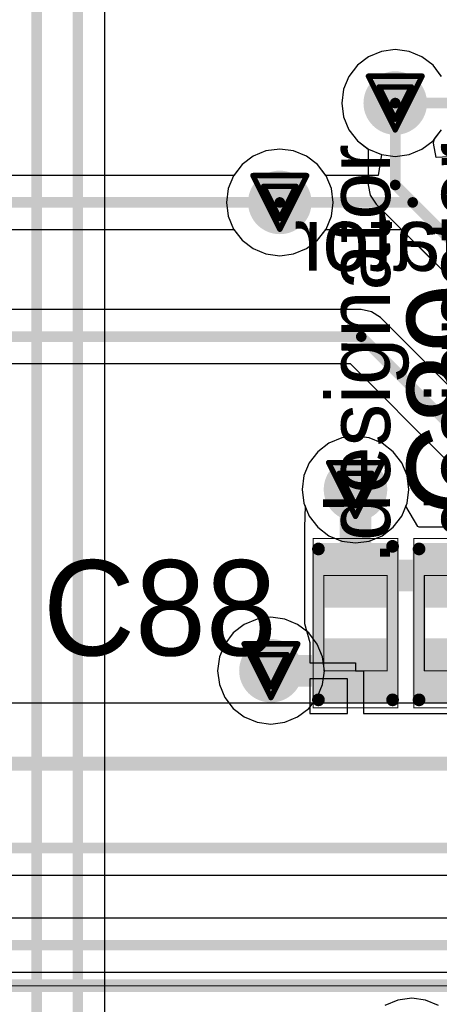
# Model space of a CAD drawing. Header units: millimetres. Extents: x 138 to 555, y 26 to 334.
# Tile 193 of 256: x 229 to 233, y 160 to 170. Entities that reach past the tile are written whole.
import ezdxf

# ---------------------------------------------------------------- set-up
doc = ezdxf.new("R2010")
doc.units = ezdxf.units.MM
for name, color, linetype in [('BottomLayer', 5, 'Continuous'), ('DrillDrawing', 1, 'Continuous'), ('Mechanical20', 56, 'Continuous'), ('Mechanical27', 56, 'Continuous'), ('Mechanical30', 56, 'Continuous'), ('MidLayer1', 16, 'Continuous'), ('MidLayer2', 76, 'Continuous'), ('MidLayer3', 90, 'Continuous'), ('MidLayer4', 156, 'Continuous'), ('MultiLayer', 9, 'Continuous'), ('TopLayer', 1, 'Continuous'), ('TopOverlay', 2, 'Continuous'), ('TopPaste', 8, 'Continuous'), ('TopSolder', 216, 'Continuous'), ('ViaHoleLayer', 16, 'Continuous')]:
    doc.layers.add(name, color=color, linetype=linetype)

# ---------------------------------------------------------------- blocks, each defined once
blk = doc.blocks.new('C0402_857')
at = {"layer": 'Mechanical20', "const_width": 0.00999998}
for points in [[(-0.80000094, 0.3999992), (0.80000094, 0.3999992)], [(-0.80000094, 0.3999992), (-0.80000094, -0.3999992)], [(0.80000094, 0.3999992), (0.80000094, -0.3999992)], [(-0.80000094, -0.3999992), (0.80000094, -0.3999992)]]:
    blk.add_lwpolyline(points, dxfattribs=at)
at = {"layer": 'Mechanical20', "const_width": 0.00499872}
for points in [[(-0.8025002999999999, 0.3999992, 1), (-0.7975015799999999, 0.3999992, 1)], [(-0.8025002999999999, 0.3999992, 1), (-0.7975015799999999, 0.3999992, 1)], [(0.7975015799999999, 0.3999992, 1), (0.8025002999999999, 0.3999992, 1)], [(0.7975015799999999, 0.3999992, 1), (0.8025002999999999, 0.3999992, 1)], [(-0.8025002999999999, -0.3999992, 1), (-0.7975015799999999, -0.3999992, 1)], [(-0.8025002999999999, -0.3999992, 1), (-0.7975015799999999, -0.3999992, 1)], [(0.7975015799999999, -0.3999992, 1), (0.8025002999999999, -0.3999992, 1)], [(0.7975015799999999, -0.3999992, 1), (0.8025002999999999, -0.3999992, 1)]]:
    blk.add_lwpolyline(points, format="xyb", close=True, dxfattribs=at)
at = {"layer": 'Mechanical27', "const_width": 0.00999998}
for points in [[(-0.4499991, 0.2999994), (0.4499991, 0.2999994)], [(-0.4499991, 0.2999994), (-0.4499991, -0.2999994)], [(0.4499991, 0.2999994), (0.4499991, -0.2999994)], [(-0.4499991, -0.2999994), (0.4499991, -0.2999994)]]:
    blk.add_lwpolyline(points, dxfattribs=at)
at = {"layer": 'Mechanical27', "const_width": 0.00499872}
for points in [[(-0.45249846, 0.2999994, 1), (-0.44749974, 0.2999994, 1)], [(-0.45249846, 0.2999994, 1), (-0.44749974, 0.2999994, 1)], [(0.44749974, 0.2999994, 1), (0.45249846, 0.2999994, 1)], [(0.44749974, 0.2999994, 1), (0.45249846, 0.2999994, 1)], [(-0.45249846, -0.2999994, 1), (-0.44749974, -0.2999994, 1)], [(-0.45249846, -0.2999994, 1), (-0.44749974, -0.2999994, 1)], [(0.44749974, -0.2999994, 1), (0.45249846, -0.2999994, 1)], [(0.44749974, -0.2999994, 1), (0.45249846, -0.2999994, 1)]]:
    blk.add_lwpolyline(points, format="xyb", close=True, dxfattribs=at)
at = {"layer": 'TopLayer'}
for points in [[(-0.19500088, -0.27999944), (-0.19500088, 0.27999944), (-0.7049973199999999, -0.27999944), (-0.7049973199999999, 0.27999944)], [(0.7049973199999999, -0.27999944), (0.7049973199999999, 0.27999944), (0.19500088, -0.27999944), (0.19500088, 0.27999944)]]:
    blk.add_solid(points, dxfattribs=at)
at = {"layer": 'TopOverlay', "const_width": 0.11999976}
for points in [[(-0.72499982, 0.3499993), (0.7000011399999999, 0.3499993)], [(-0.72499982, -0.3499993), (0.72499982, -0.3499993)]]:
    blk.add_lwpolyline(points, dxfattribs=at)
at = {"layer": 'TopOverlay', "const_width": 0.05999988}
for points in [[(-0.7549997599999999, 0.3499993, 1), (-0.69499988, 0.3499993, 1)], [(0.6700012, 0.3499993, 1), (0.73000108, 0.3499993, 1)], [(-0.7549997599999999, -0.3499993, 1), (-0.69499988, -0.3499993, 1)], [(0.69499988, -0.3499993, 1), (0.7549997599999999, -0.3499993, 1)]]:
    blk.add_lwpolyline(points, format="xyb", close=True, dxfattribs=at)
at = {"layer": 'TopPaste'}
for points in [[(-0.19500088, -0.27999944), (-0.19500088, 0.27999944), (-0.7049973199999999, -0.27999944), (-0.7049973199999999, 0.27999944)], [(0.7049973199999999, -0.27999944), (0.7049973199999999, 0.27999944), (0.19500088, -0.27999944), (0.19500088, 0.27999944)]]:
    blk.add_solid(points, dxfattribs=at)
at = {"layer": 'TopSolder'}
for points in [[(-0.14500098, -0.32999934), (-0.14500098, 0.32999934), (-0.7549972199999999, -0.32999934), (-0.7549972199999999, 0.32999934)], [(0.7549972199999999, -0.32999934), (0.7549972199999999, 0.32999934), (0.14500098, -0.32999934), (0.14500098, 0.32999934)]]:
    blk.add_solid(points, dxfattribs=at)
blk = doc.blocks.new('C0402_859')
at = {"layer": 'Mechanical20', "const_width": 0.00999998}
for points in [[(-0.80000094, 0.3999992), (0.80000094, 0.3999992)], [(-0.80000094, 0.3999992), (-0.80000094, -0.3999992)], [(0.80000094, 0.3999992), (0.80000094, -0.3999992)], [(-0.80000094, -0.3999992), (0.80000094, -0.3999992)]]:
    blk.add_lwpolyline(points, dxfattribs=at)
at = {"layer": 'Mechanical20', "const_width": 0.00499872}
for points in [[(-0.8025002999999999, 0.3999992, 1), (-0.7975015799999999, 0.3999992, 1)], [(-0.8025002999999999, 0.3999992, 1), (-0.7975015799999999, 0.3999992, 1)], [(0.7975015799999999, 0.3999992, 1), (0.8025002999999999, 0.3999992, 1)], [(0.7975015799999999, 0.3999992, 1), (0.8025002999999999, 0.3999992, 1)], [(-0.8025002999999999, -0.3999992, 1), (-0.7975015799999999, -0.3999992, 1)], [(-0.8025002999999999, -0.3999992, 1), (-0.7975015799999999, -0.3999992, 1)], [(0.7975015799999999, -0.3999992, 1), (0.8025002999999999, -0.3999992, 1)], [(0.7975015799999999, -0.3999992, 1), (0.8025002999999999, -0.3999992, 1)]]:
    blk.add_lwpolyline(points, format="xyb", close=True, dxfattribs=at)
at = {"layer": 'Mechanical27', "const_width": 0.00999998}
for points in [[(-0.4499991, 0.2999994), (0.4499991, 0.2999994)], [(-0.4499991, 0.2999994), (-0.4499991, -0.2999994)], [(0.4499991, 0.2999994), (0.4499991, -0.2999994)], [(-0.4499991, -0.2999994), (0.4499991, -0.2999994)]]:
    blk.add_lwpolyline(points, dxfattribs=at)
at = {"layer": 'Mechanical27', "const_width": 0.00499872}
for points in [[(-0.45249846, 0.2999994, 1), (-0.44749974, 0.2999994, 1)], [(-0.45249846, 0.2999994, 1), (-0.44749974, 0.2999994, 1)], [(0.44749974, 0.2999994, 1), (0.45249846, 0.2999994, 1)], [(0.44749974, 0.2999994, 1), (0.45249846, 0.2999994, 1)], [(-0.45249846, -0.2999994, 1), (-0.44749974, -0.2999994, 1)], [(-0.45249846, -0.2999994, 1), (-0.44749974, -0.2999994, 1)], [(0.44749974, -0.2999994, 1), (0.45249846, -0.2999994, 1)], [(0.44749974, -0.2999994, 1), (0.45249846, -0.2999994, 1)]]:
    blk.add_lwpolyline(points, format="xyb", close=True, dxfattribs=at)
at = {"layer": 'TopLayer'}
for points in [[(-0.19500088, -0.27999944), (-0.19500088, 0.27999944), (-0.7049973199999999, -0.27999944), (-0.7049973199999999, 0.27999944)], [(0.7049973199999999, -0.27999944), (0.7049973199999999, 0.27999944), (0.19500088, -0.27999944), (0.19500088, 0.27999944)]]:
    blk.add_solid(points, dxfattribs=at)
at = {"layer": 'TopOverlay', "const_width": 0.11999976}
for points in [[(-0.72499982, 0.3499993), (0.7000011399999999, 0.3499993)], [(-0.72499982, -0.3499993), (0.72499982, -0.3499993)]]:
    blk.add_lwpolyline(points, dxfattribs=at)
at = {"layer": 'TopOverlay', "const_width": 0.05999988}
for points in [[(-0.7549997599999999, 0.3499993, 1), (-0.69499988, 0.3499993, 1)], [(0.6700012, 0.3499993, 1), (0.73000108, 0.3499993, 1)], [(-0.7549997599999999, -0.3499993, 1), (-0.69499988, -0.3499993, 1)], [(0.69499988, -0.3499993, 1), (0.7549997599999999, -0.3499993, 1)]]:
    blk.add_lwpolyline(points, format="xyb", close=True, dxfattribs=at)
at = {"layer": 'TopPaste'}
for points in [[(-0.19500088, -0.27999944), (-0.19500088, 0.27999944), (-0.7049973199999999, -0.27999944), (-0.7049973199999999, 0.27999944)], [(0.7049973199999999, -0.27999944), (0.7049973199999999, 0.27999944), (0.19500088, -0.27999944), (0.19500088, 0.27999944)]]:
    blk.add_solid(points, dxfattribs=at)
at = {"layer": 'TopSolder'}
for points in [[(-0.14500098, -0.32999934), (-0.14500098, 0.32999934), (-0.7549972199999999, -0.32999934), (-0.7549972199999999, 0.32999934)], [(0.7549972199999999, -0.32999934), (0.7549972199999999, 0.32999934), (0.14500098, -0.32999934), (0.14500098, 0.32999934)]]:
    blk.add_solid(points, dxfattribs=at)
blk = doc.blocks.new('MOD_MB1263_943')
at = {"layer": 'Mechanical27', "const_width": 0.00999998}
blk.add_lwpolyline([(64.99999953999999, -7.999999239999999), (64.99999953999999, 78.00000148)], dxfattribs=at)
at = {"layer": 'TopOverlay', "const_width": 0.11999976}
blk.add_lwpolyline([(64.99999953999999, -7.999999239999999), (64.99999953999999, 78.00000148)], dxfattribs=at)

msp = doc.modelspace()

# ---------------------------------------------------------------- linework, layer by layer
at = {"layer": 'BottomLayer'}
for p, q in [((232.49025638, 169.33070274), (232.3686234, 169.2803193)), ((232.6207819, 169.34788584), (232.49025638, 169.33070274)), ((232.75130742, 169.33070274), (232.6207819, 169.34788584)), ((232.8729404, 169.2803193), (232.75130742, 169.33070274)), ((232.3686234, 169.2803193), (232.2641786, 169.20017468)), ((232.9773852, 169.20017468), (232.8729404, 169.2803193)), ((232.2641786, 169.20017468), (232.18403398, 169.09572988)), ((233.05752982, 169.09572988), (232.9773852, 169.20017468)), ((232.18403398, 169.09572988), (232.13365054, 168.9740969)), ((232.13365054, 168.9740969), (232.11646744, 168.84357138)), ((232.11646744, 168.84357138), (232.13365054, 168.71304586)), ((232.13365054, 168.71304586), (232.18403398, 168.59141288)), ((232.18403398, 168.59141288), (232.2641786, 168.48696808)), ((232.99101484, 168.5047303), (233.05752982, 168.59141288)), ((232.98158636, 168.46481928), (232.99101484, 168.5047303)), ((231.53076884, 168.40944982), (231.40024332, 168.39226672)), ((231.66129436, 168.39226672), (231.53076884, 168.40944982)), ((232.2641786, 168.48696808), (232.36588528, 168.40892404)), ((232.36588528, 168.40892404), (232.36588528, 168.06987976)), ((233.00725814, 168.32940426), (232.98158636, 168.46481928)), ((231.27861288, 168.34188328), (231.17416554, 168.26173866)), ((231.40024332, 168.39226672), (231.27861288, 168.34188328)), ((231.7829248, 168.34188328), (231.66129436, 168.39226672)), ((231.88737214, 168.26173866), (231.7829248, 168.34188328)), ((233.1274357, 168.33614034), (233.00725814, 168.32940426)), ((231.17416554, 168.26173866), (231.09612404, 168.16003198)), ((231.96751676, 168.15729132), (231.88737214, 168.26173866)), ((231.09612404, 168.16003198), (225.65049358, 168.16003198)), ((232.0179002, 168.03566088), (231.96751676, 168.15729132)), ((232.0350833, 167.90513536), (232.0179002, 168.03566088)), ((232.36588528, 168.06987976), (232.38528834, 167.9723336)), ((232.38528834, 167.9723336), (232.4405435, 167.88964136)), ((232.0179002, 167.77460984), (232.0350833, 167.90513536)), ((232.4405435, 167.88964136), (234.8923547, 165.43783016)), ((231.96751676, 167.6529794), (232.0179002, 167.77460984)), ((225.5449134, 167.65023874), (231.09612404, 167.65023874)), ((231.09612404, 167.65023874), (231.17416554, 167.54853206)), ((231.88737214, 167.54853206), (231.96751676, 167.6529794)), ((231.17416554, 167.54853206), (231.27861288, 167.46838744)), ((231.7829248, 167.46838744), (231.88737214, 167.54853206)), ((231.27861288, 167.46838744), (231.40024332, 167.418004)), ((231.40024332, 167.418004), (231.53076884, 167.4008209)), ((231.53076884, 167.4008209), (231.66129436, 167.418004)), ((231.66129436, 167.418004), (231.7829248, 167.46838744)), ((232.29975892, 166.89254912), (223.82673548, 166.89254912)), ((232.39730508, 166.87314606), (232.29975892, 166.89254912)), ((232.47999732, 166.8178909), (232.39730508, 166.87314606)), ((233.45294432, 165.8449439), (232.47999732, 166.8178909)), ((223.7211553, 166.38275588), (232.19417874, 166.38275588)), ((232.19417874, 166.38275588), (233.09246752, 165.4844671)), ((231.99327236, 165.63085492), (231.88882502, 165.5507103)), ((232.1149028, 165.68123836), (231.99327236, 165.63085492)), ((232.24542832, 165.69842146), (232.1149028, 165.68123836)), ((232.37595384, 165.68123836), (232.24542832, 165.69842146)), ((232.49758428, 165.63085492), (232.37595384, 165.68123836)), ((232.60203162, 165.5507103), (232.49758428, 165.63085492)), ((231.88882502, 165.5507103), (231.8086804, 165.44626296)), ((232.68217624, 165.44626296), (232.60203162, 165.5507103)), ((231.8086804, 165.44626296), (231.75829696, 165.32463252)), ((232.73255968, 165.32463252), (232.68217624, 165.44626296)), ((231.75829696, 165.32463252), (231.74111386, 165.194107)), ((232.74974278, 165.194107), (232.73255968, 165.32463252)), ((231.74111386, 165.194107), (231.75829696, 165.06358148)), ((232.73255968, 165.06358148), (232.74974278, 165.194107)), ((231.75829696, 165.06358148), (231.8086804, 164.94195104)), ((232.68217624, 164.94195104), (232.73255968, 165.06358148)), ((231.8086804, 164.94195104), (231.88882502, 164.8375037)), ((232.60203162, 164.8375037), (232.68217624, 164.94195104)), ((231.88882502, 164.8375037), (231.99327236, 164.75735908)), ((232.49758428, 164.75735908), (232.60203162, 164.8375037)), ((231.99327236, 164.75735908), (232.1149028, 164.70697564)), ((232.1149028, 164.70697564), (232.24542832, 164.68979254)), ((232.24542832, 164.68979254), (232.37595384, 164.70697564)), ((232.37595384, 164.70697564), (232.49758428, 164.75735908)), ((234.46021942, 163.17478414), (225.57980792, 163.17478414)), ((224.2204558, 161.55249376), (233.77661398, 161.55249376)), ((233.5740312, 161.14583976), (220.40291708, 161.14583976)), ((220.39617846, 160.63604652), (233.5740312, 160.63604652))]:
    msp.add_line(p, q, dxfattribs=at)
for points, const_width in [([(232.4707822, 168.84357138, 1), (232.7707816, 168.84357138, 1)], 0.2999994), ([(232.59578322, 168.84357138, 1), (232.64578058, 168.84357138, 1)], 0.0499999), ([(231.38076914, 167.90513536, 1), (231.68076854, 167.90513536, 1)], 0.2999994), ([(232.59578322, 168.06987976, 1), (232.64578058, 168.06987976, 1)], 0.0499999), ([(232.59578322, 168.06987976, 1), (232.64578058, 168.06987976, 1)], 0.0499999), ([(231.50577016, 167.90513536, 1), (231.55576752, 167.90513536, 1)], 0.0499999), ([(232.27476024, 166.6376525, 1), (232.3247576, 166.6376525, 1)], 0.0499999), ([(232.27476024, 166.6376525, 1), (232.3247576, 166.6376525, 1)], 0.0499999), ([(232.09542862, 165.194107, 1), (232.39542802, 165.194107, 1)], 0.2999994), ([(231.29693136, 163.48238576, 1), (231.59693076, 163.48238576, 1)], 0.2999994)]:
    msp.add_lwpolyline(points, format="xyb", close=True, dxfattribs=dict(at, const_width=const_width))
for points, const_width in [([(232.6207819, 168.06987976), (232.6207819, 168.84357138)], 0.0999998), ([(232.6207819, 168.06987976), (235.0725931, 165.61806856)], 0.0999998), ([(225.5449134, 167.90513536), (231.53076884, 167.90513536)], 0.0999998), ([(223.7211553, 166.6376525), (232.29975892, 166.6376525)], 0.0999998), ([(232.29975892, 166.6376525), (233.58004846, 165.35736296)], 0.0999998), ([(225.3437581, 162.60491228), (235.0268731, 162.60491228)], 0.12999974), ([(224.2204558, 161.80739038), (238.92045434, 161.80739038)], 0.0999998), ([(219.95494744, 160.89094314), (234.00867854, 160.89094314)], 0.0999998)]:
    msp.add_lwpolyline(points, dxfattribs=dict(at, const_width=const_width))
at = {"layer": 'DrillDrawing', "const_width": 0.0508}
for points in [[(232.3667819, 169.09757138), (232.8747819, 169.09757138)], [(232.3667819, 169.09757138), (232.6207819, 168.58957138)], [(232.6207819, 168.58957138), (232.8747819, 169.09757138)], [(232.4683819, 168.99597138), (232.7731819, 168.99597138)], [(232.4683819, 168.99597138), (232.6207819, 168.69117138)], [(232.6207819, 168.69117138), (232.7731819, 168.99597138)], [(231.27676884, 168.15913536), (231.78476884, 168.15913536)], [(231.27676884, 168.15913536), (231.53076884, 167.65113536)], [(231.53076884, 167.65113536), (231.78476884, 168.15913536)], [(231.37836884, 168.05753536), (231.68316884, 168.05753536)], [(231.37836884, 168.05753536), (231.53076884, 167.75273536)], [(231.53076884, 167.75273536), (231.68316884, 168.05753536)], [(231.99142832, 165.448107), (232.49942832, 165.448107)], [(231.99142832, 165.448107), (232.24542832, 164.940107)], [(232.24542832, 164.940107), (232.49942832, 165.448107)], [(232.09302832, 165.346507), (232.39782832, 165.346507)], [(232.09302832, 165.346507), (232.24542832, 165.041707)], [(232.24542832, 165.041707), (232.39782832, 165.346507)], [(231.19293106, 163.73638576), (231.70093106, 163.73638576)], [(231.19293106, 163.73638576), (231.44693106, 163.22838576)], [(231.44693106, 163.22838576), (231.70093106, 163.73638576)], [(231.29453106, 163.63478576), (231.59933106, 163.63478576)], [(231.29453106, 163.63478576), (231.44693106, 163.32998576)], [(231.44693106, 163.32998576), (231.59933106, 163.63478576)]]:
    msp.add_lwpolyline(points, dxfattribs=at)
at = {"layer": 'DrillDrawing', "const_width": 0.0254}
for points in [[(232.3540819, 169.09757138, 1), (232.3794819, 169.09757138, 1)], [(232.3540819, 169.09757138, 1), (232.3794819, 169.09757138, 1)], [(232.8620819, 169.09757138, 1), (232.8874819, 169.09757138, 1)], [(232.8620819, 169.09757138, 1), (232.8874819, 169.09757138, 1)], [(232.4556819, 168.99597138, 1), (232.4810819, 168.99597138, 1)], [(232.4556819, 168.99597138, 1), (232.4810819, 168.99597138, 1)], [(232.7604819, 168.99597138, 1), (232.7858819, 168.99597138, 1)], [(232.7604819, 168.99597138, 1), (232.7858819, 168.99597138, 1)], [(232.6080819, 168.69117138, 1), (232.6334819, 168.69117138, 1)], [(232.6080819, 168.69117138, 1), (232.6334819, 168.69117138, 1)], [(232.6080819, 168.58957138, 1), (232.6334819, 168.58957138, 1)], [(232.6080819, 168.58957138, 1), (232.6334819, 168.58957138, 1)], [(231.26406884, 168.15913536, 1), (231.28946884, 168.15913536, 1)], [(231.26406884, 168.15913536, 1), (231.28946884, 168.15913536, 1)], [(231.77206884, 168.15913536, 1), (231.79746884, 168.15913536, 1)], [(231.77206884, 168.15913536, 1), (231.79746884, 168.15913536, 1)], [(231.36566884, 168.05753536, 1), (231.39106884, 168.05753536, 1)], [(231.36566884, 168.05753536, 1), (231.39106884, 168.05753536, 1)], [(231.67046884, 168.05753536, 1), (231.69586884, 168.05753536, 1)], [(231.67046884, 168.05753536, 1), (231.69586884, 168.05753536, 1)], [(231.51806884, 167.75273536, 1), (231.54346884, 167.75273536, 1)], [(231.51806884, 167.75273536, 1), (231.54346884, 167.75273536, 1)], [(231.51806884, 167.65113536, 1), (231.54346884, 167.65113536, 1)], [(231.51806884, 167.65113536, 1), (231.54346884, 167.65113536, 1)], [(231.97872832, 165.448107, 1), (232.00412832, 165.448107, 1)], [(231.97872832, 165.448107, 1), (232.00412832, 165.448107, 1)], [(232.48672832, 165.448107, 1), (232.51212832, 165.448107, 1)], [(232.48672832, 165.448107, 1), (232.51212832, 165.448107, 1)], [(232.08032832, 165.346507, 1), (232.10572832, 165.346507, 1)], [(232.08032832, 165.346507, 1), (232.10572832, 165.346507, 1)], [(232.38512832, 165.346507, 1), (232.41052832, 165.346507, 1)], [(232.38512832, 165.346507, 1), (232.41052832, 165.346507, 1)], [(232.23272832, 165.041707, 1), (232.25812832, 165.041707, 1)], [(232.23272832, 165.041707, 1), (232.25812832, 165.041707, 1)], [(232.23272832, 164.940107, 1), (232.25812832, 164.940107, 1)], [(232.23272832, 164.940107, 1), (232.25812832, 164.940107, 1)], [(231.18023106, 163.73638576, 1), (231.20563106, 163.73638576, 1)], [(231.18023106, 163.73638576, 1), (231.20563106, 163.73638576, 1)], [(231.68823106, 163.73638576, 1), (231.71363106, 163.73638576, 1)], [(231.68823106, 163.73638576, 1), (231.71363106, 163.73638576, 1)], [(231.28183106, 163.63478576, 1), (231.30723106, 163.63478576, 1)], [(231.28183106, 163.63478576, 1), (231.30723106, 163.63478576, 1)], [(231.58663106, 163.63478576, 1), (231.61203106, 163.63478576, 1)], [(231.58663106, 163.63478576, 1), (231.61203106, 163.63478576, 1)], [(231.43423106, 163.32998576, 1), (231.45963106, 163.32998576, 1)], [(231.43423106, 163.32998576, 1), (231.45963106, 163.32998576, 1)], [(231.43423106, 163.22838576, 1), (231.45963106, 163.22838576, 1)], [(231.43423106, 163.22838576, 1), (231.45963106, 163.22838576, 1)]]:
    msp.add_lwpolyline(points, format="xyb", close=True, dxfattribs=at)
at = {"layer": 'MidLayer1'}
for p, q in [((232.49025638, 169.33070274), (232.3686234, 169.2803193)), ((232.6207819, 169.34788584), (232.49025638, 169.33070274)), ((232.75130742, 169.33070274), (232.6207819, 169.34788584)), ((232.8729404, 169.2803193), (232.75130742, 169.33070274)), ((232.3686234, 169.2803193), (232.2641786, 169.20017468)), ((232.9773852, 169.20017468), (232.8729404, 169.2803193)), ((232.2641786, 169.20017468), (232.18403398, 169.09572988)), ((233.05752982, 169.09572988), (232.9773852, 169.20017468)), ((232.18403398, 169.09572988), (232.13365054, 168.9740969)), ((232.13365054, 168.9740969), (232.11646744, 168.84357138)), ((232.11646744, 168.84357138), (232.13365054, 168.71304586)), ((232.13365054, 168.71304586), (232.18403398, 168.59141288)), ((232.18403398, 168.59141288), (232.2641786, 168.48696808)), ((232.9773852, 168.48696808), (233.05752982, 168.59141288)), ((231.53076884, 168.40944982), (231.40024332, 168.39226672)), ((231.66129436, 168.39226672), (231.53076884, 168.40944982)), ((232.2641786, 168.48696808), (232.3686234, 168.40682346)), ((232.3686234, 168.40682346), (232.49025638, 168.35644002)), ((232.75130742, 168.35644002), (232.8729404, 168.40682346)), ((232.8729404, 168.40682346), (232.9773852, 168.48696808)), ((231.27861288, 168.34188328), (231.17416554, 168.26173866)), ((231.40024332, 168.39226672), (231.27861288, 168.34188328)), ((231.7829248, 168.34188328), (231.66129436, 168.39226672)), ((231.88737214, 168.26173866), (231.7829248, 168.34188328)), ((232.49025638, 168.35644002), (232.6207819, 168.33925692)), ((232.6207819, 168.33925692), (232.75130742, 168.35644002)), ((231.17416554, 168.26173866), (231.09402092, 168.15729132)), ((231.96751676, 168.15729132), (231.88737214, 168.26173866)), ((231.09402092, 168.15729132), (231.04363748, 168.03566088)), ((232.0179002, 168.03566088), (231.96751676, 168.15729132)), ((231.04363748, 168.03566088), (231.02645438, 167.90513536)), ((232.0350833, 167.90513536), (232.0179002, 168.03566088)), ((231.02645438, 167.90513536), (231.04363748, 167.77460984)), ((232.0179002, 167.77460984), (232.0350833, 167.90513536)), ((231.04363748, 167.77460984), (231.09402092, 167.6529794)), ((231.96751676, 167.6529794), (232.0179002, 167.77460984)), ((231.09402092, 167.6529794), (231.17416554, 167.54853206)), ((231.88737214, 167.54853206), (231.96751676, 167.6529794)), ((231.17416554, 167.54853206), (231.27861288, 167.46838744)), ((231.7829248, 167.46838744), (231.88737214, 167.54853206)), ((231.27861288, 167.46838744), (231.40024332, 167.418004)), ((231.40024332, 167.418004), (231.53076884, 167.4008209)), ((231.53076884, 167.4008209), (231.66129436, 167.418004)), ((231.66129436, 167.418004), (231.7829248, 167.46838744)), ((231.99327236, 165.63085492), (231.88882502, 165.5507103)), ((232.1149028, 165.68123836), (231.99327236, 165.63085492)), ((232.24542832, 165.69842146), (232.1149028, 165.68123836)), ((232.37595384, 165.68123836), (232.24542832, 165.69842146)), ((232.49758428, 165.63085492), (232.37595384, 165.68123836)), ((232.60203162, 165.5507103), (232.49758428, 165.63085492)), ((231.88882502, 165.5507103), (231.8086804, 165.44626296)), ((232.68217624, 165.44626296), (232.60203162, 165.5507103)), ((231.8086804, 165.44626296), (231.75829696, 165.32463252)), ((232.73255968, 165.32463252), (232.68217624, 165.44626296)), ((231.75829696, 165.32463252), (231.74111386, 165.194107)), ((232.74974278, 165.194107), (232.73255968, 165.32463252)), ((231.74111386, 165.194107), (231.75829696, 165.06358148)), ((232.73255968, 165.06358148), (232.74974278, 165.194107)), ((231.75829696, 165.06358148), (231.8086804, 164.94195104)), ((232.68217624, 164.94195104), (232.73255968, 165.06358148)), ((231.8086804, 164.94195104), (231.88882502, 164.8375037)), ((232.60203162, 164.8375037), (232.68217624, 164.94195104)), ((231.88882502, 164.8375037), (231.99327236, 164.75735908)), ((232.49758428, 164.75735908), (232.60203162, 164.8375037)), ((231.99327236, 164.75735908), (232.1149028, 164.70697564)), ((232.1149028, 164.70697564), (232.24542832, 164.68979254)), ((232.24542832, 164.68979254), (232.37595384, 164.70697564)), ((232.37595384, 164.70697564), (232.49758428, 164.75735908)), ((231.31640554, 163.96951712), (231.19477256, 163.91913368)), ((231.44693106, 163.98670022), (231.31640554, 163.96951712)), ((231.57745658, 163.96951712), (231.44693106, 163.98670022)), ((231.69908956, 163.91913368), (231.57745658, 163.96951712)), ((231.19477256, 163.91913368), (231.09032776, 163.83898906)), ((231.80353436, 163.83898906), (231.69908956, 163.91913368)), ((231.09032776, 163.83898906), (231.01018314, 163.73454172)), ((231.88367898, 163.73454172), (231.80353436, 163.83898906)), ((231.01018314, 163.73454172), (230.9597997, 163.61291128)), ((231.93406242, 163.61291128), (231.88367898, 163.73454172)), ((230.9597997, 163.61291128), (230.9426166, 163.48238576)), ((231.95124552, 163.48238576), (231.93406242, 163.61291128)), ((230.9426166, 163.48238576), (230.9597997, 163.35186024)), ((231.93406242, 163.35186024), (231.95124552, 163.48238576)), ((230.9597997, 163.35186024), (231.01018314, 163.2302298)), ((231.88367898, 163.2302298), (231.93406242, 163.35186024)), ((231.01018314, 163.2302298), (231.09032776, 163.12578246)), ((231.80353436, 163.12578246), (231.88367898, 163.2302298)), ((231.09032776, 163.12578246), (231.19477256, 163.04563784)), ((231.69908956, 163.04563784), (231.80353436, 163.12578246)), ((231.19477256, 163.04563784), (231.31640554, 162.9952544)), ((231.57745658, 162.9952544), (231.69908956, 163.04563784)), ((231.31640554, 162.9952544), (231.44693106, 162.9780713)), ((231.44693106, 162.9780713), (231.57745658, 162.9952544)), ((232.64550118, 160.37223704), (232.5238682, 160.3218536)), ((232.7760267, 160.38942014), (232.64550118, 160.37223704)), ((232.90655222, 160.37223704), (232.7760267, 160.38942014)), ((233.0281852, 160.3218536), (232.90655222, 160.37223704))]:
    msp.add_line(p, q, dxfattribs=at)
at = {"layer": 'MidLayer1', "const_width": 0.2999994}
for points in [[(232.4707822, 168.84357138, 1), (232.7707816, 168.84357138, 1)], [(231.38076914, 167.90513536, 1), (231.68076854, 167.90513536, 1)], [(232.09542862, 165.194107, 1), (232.39542802, 165.194107, 1)], [(231.29693136, 163.48238576, 1), (231.59693076, 163.48238576, 1)]]:
    msp.add_lwpolyline(points, format="xyb", close=True, dxfattribs=at)
at = {"layer": 'MidLayer2'}
for p, q in [((232.49025638, 169.33070274), (232.3686234, 169.2803193)), ((232.6207819, 169.34788584), (232.49025638, 169.33070274)), ((232.75130742, 169.33070274), (232.6207819, 169.34788584)), ((232.8729404, 169.2803193), (232.75130742, 169.33070274)), ((232.3686234, 169.2803193), (232.2641786, 169.20017468)), ((232.9773852, 169.20017468), (232.8729404, 169.2803193)), ((232.2641786, 169.20017468), (232.18403398, 169.09572988)), ((233.05752982, 169.09572988), (232.9773852, 169.20017468)), ((232.18403398, 169.09572988), (232.13365054, 168.9740969)), ((232.13365054, 168.9740969), (232.11646744, 168.84357138)), ((232.11646744, 168.84357138), (232.13365054, 168.71304586)), ((232.13365054, 168.71304586), (232.18403398, 168.59141288)), ((232.18403398, 168.59141288), (232.2641786, 168.48696808)), ((232.9773852, 168.48696808), (233.05752982, 168.59141288)), ((231.53076884, 168.40944982), (231.40024332, 168.39226672)), ((231.66129436, 168.39226672), (231.53076884, 168.40944982)), ((232.2641786, 168.48696808), (232.3686234, 168.40682346)), ((232.3686234, 168.40682346), (232.49025638, 168.35644002)), ((232.75130742, 168.35644002), (232.8729404, 168.40682346)), ((232.8729404, 168.40682346), (232.9773852, 168.48696808)), ((231.27861288, 168.34188328), (231.17416554, 168.26173866)), ((231.40024332, 168.39226672), (231.27861288, 168.34188328)), ((231.7829248, 168.34188328), (231.66129436, 168.39226672)), ((231.88737214, 168.26173866), (231.7829248, 168.34188328)), ((232.49025638, 168.35644002), (232.6207819, 168.33925692)), ((232.6207819, 168.33925692), (232.75130742, 168.35644002)), ((231.17416554, 168.26173866), (231.09402092, 168.15729132)), ((231.96751676, 168.15729132), (231.88737214, 168.26173866)), ((231.09402092, 168.15729132), (231.04363748, 168.03566088)), ((232.0179002, 168.03566088), (231.96751676, 168.15729132)), ((231.04363748, 168.03566088), (231.02645438, 167.90513536)), ((232.0350833, 167.90513536), (232.0179002, 168.03566088)), ((231.02645438, 167.90513536), (231.04363748, 167.77460984)), ((232.0179002, 167.77460984), (232.0350833, 167.90513536)), ((231.04363748, 167.77460984), (231.09402092, 167.6529794)), ((231.96751676, 167.6529794), (232.0179002, 167.77460984)), ((231.09402092, 167.6529794), (231.17416554, 167.54853206)), ((231.88737214, 167.54853206), (231.96751676, 167.6529794)), ((231.17416554, 167.54853206), (231.27861288, 167.46838744)), ((231.7829248, 167.46838744), (231.88737214, 167.54853206)), ((231.27861288, 167.46838744), (231.40024332, 167.418004)), ((231.40024332, 167.418004), (231.53076884, 167.4008209)), ((231.53076884, 167.4008209), (231.66129436, 167.418004)), ((231.66129436, 167.418004), (231.7829248, 167.46838744)), ((231.99327236, 165.63085492), (231.88882502, 165.5507103)), ((232.1149028, 165.68123836), (231.99327236, 165.63085492)), ((232.24542832, 165.69842146), (232.1149028, 165.68123836)), ((232.37595384, 165.68123836), (232.24542832, 165.69842146)), ((232.49758428, 165.63085492), (232.37595384, 165.68123836)), ((232.60203162, 165.5507103), (232.49758428, 165.63085492)), ((231.88882502, 165.5507103), (231.8086804, 165.44626296)), ((232.68217624, 165.44626296), (232.60203162, 165.5507103)), ((231.8086804, 165.44626296), (231.75829696, 165.32463252)), ((232.73255968, 165.32463252), (232.68217624, 165.44626296)), ((231.75829696, 165.32463252), (231.74111386, 165.194107)), ((232.74974278, 165.194107), (232.73255968, 165.32463252)), ((231.74111386, 165.194107), (231.75829696, 165.06358148)), ((232.73255968, 165.06358148), (232.74974278, 165.194107)), ((231.75829696, 165.06358148), (231.8086804, 164.94195104)), ((232.68217624, 164.94195104), (232.73255968, 165.06358148)), ((231.8086804, 164.94195104), (231.88882502, 164.8375037)), ((232.60203162, 164.8375037), (232.68217624, 164.94195104)), ((231.88882502, 164.8375037), (231.99327236, 164.75735908)), ((232.49758428, 164.75735908), (232.60203162, 164.8375037)), ((231.99327236, 164.75735908), (232.1149028, 164.70697564)), ((232.1149028, 164.70697564), (232.24542832, 164.68979254)), ((232.24542832, 164.68979254), (232.37595384, 164.70697564)), ((232.37595384, 164.70697564), (232.49758428, 164.75735908))]:
    msp.add_line(p, q, dxfattribs=at)
at = {"layer": 'MidLayer2', "const_width": 0.2999994}
for points in [[(232.4707822, 168.84357138, 1), (232.7707816, 168.84357138, 1)], [(231.38076914, 167.90513536, 1), (231.68076854, 167.90513536, 1)], [(232.09542862, 165.194107, 1), (232.39542802, 165.194107, 1)], [(231.29693136, 163.48238576, 1), (231.59693076, 163.48238576, 1)]]:
    msp.add_lwpolyline(points, format="xyb", close=True, dxfattribs=at)
at = {"layer": 'MidLayer3'}
for p, q in [((232.49025638, 169.33070274), (232.3686234, 169.2803193)), ((232.6207819, 169.34788584), (232.49025638, 169.33070274)), ((232.75130742, 169.33070274), (232.6207819, 169.34788584)), ((232.8729404, 169.2803193), (232.75130742, 169.33070274)), ((232.3686234, 169.2803193), (232.2641786, 169.20017468)), ((232.9773852, 169.20017468), (232.8729404, 169.2803193)), ((232.2641786, 169.20017468), (232.18403398, 169.09572988)), ((233.05752982, 169.09572988), (232.9773852, 169.20017468)), ((232.18403398, 169.09572988), (232.13365054, 168.9740969)), ((232.13365054, 168.9740969), (232.11646744, 168.84357138)), ((232.11646744, 168.84357138), (232.13365054, 168.71304586)), ((232.13365054, 168.71304586), (232.18403398, 168.59141288)), ((232.18403398, 168.59141288), (232.2641786, 168.48696808)), ((232.9773852, 168.48696808), (233.05752982, 168.59141288)), ((231.53076884, 168.40944982), (231.40024332, 168.39226672)), ((231.66129436, 168.39226672), (231.53076884, 168.40944982)), ((232.2641786, 168.48696808), (232.3686234, 168.40682346)), ((232.3686234, 168.40682346), (232.49025638, 168.35644002)), ((232.75130742, 168.35644002), (232.8729404, 168.40682346)), ((232.8729404, 168.40682346), (232.9773852, 168.48696808)), ((231.27861288, 168.34188328), (231.17416554, 168.26173866)), ((231.40024332, 168.39226672), (231.27861288, 168.34188328)), ((231.7829248, 168.34188328), (231.66129436, 168.39226672)), ((231.88737214, 168.26173866), (231.7829248, 168.34188328)), ((232.49025638, 168.35644002), (232.6207819, 168.33925692)), ((232.6207819, 168.33925692), (232.75130742, 168.35644002)), ((231.17416554, 168.26173866), (231.09402092, 168.15729132)), ((231.96751676, 168.15729132), (231.88737214, 168.26173866)), ((231.09402092, 168.15729132), (231.04363748, 168.03566088)), ((232.0179002, 168.03566088), (231.96751676, 168.15729132)), ((231.04363748, 168.03566088), (231.02645438, 167.90513536)), ((232.0350833, 167.90513536), (232.0179002, 168.03566088)), ((231.02645438, 167.90513536), (231.04363748, 167.77460984)), ((232.0179002, 167.77460984), (232.0350833, 167.90513536)), ((231.04363748, 167.77460984), (231.09402092, 167.6529794)), ((231.96751676, 167.6529794), (232.0179002, 167.77460984)), ((231.09402092, 167.6529794), (231.17416554, 167.54853206)), ((231.88737214, 167.54853206), (231.96751676, 167.6529794)), ((231.17416554, 167.54853206), (231.27861288, 167.46838744)), ((231.7829248, 167.46838744), (231.88737214, 167.54853206)), ((231.27861288, 167.46838744), (231.40024332, 167.418004)), ((231.40024332, 167.418004), (231.53076884, 167.4008209)), ((231.53076884, 167.4008209), (231.66129436, 167.418004)), ((231.66129436, 167.418004), (231.7829248, 167.46838744)), ((231.99327236, 165.63085492), (231.88882502, 165.5507103)), ((232.1149028, 165.68123836), (231.99327236, 165.63085492)), ((232.24542832, 165.69842146), (232.1149028, 165.68123836)), ((232.37595384, 165.68123836), (232.24542832, 165.69842146)), ((232.49758428, 165.63085492), (232.37595384, 165.68123836)), ((232.60203162, 165.5507103), (232.49758428, 165.63085492)), ((231.88882502, 165.5507103), (231.8086804, 165.44626296)), ((232.68217624, 165.44626296), (232.60203162, 165.5507103)), ((231.8086804, 165.44626296), (231.75829696, 165.32463252)), ((232.73255968, 165.32463252), (232.68217624, 165.44626296)), ((231.75829696, 165.32463252), (231.74111386, 165.194107)), ((232.74974278, 165.194107), (232.73255968, 165.32463252)), ((231.74111386, 165.194107), (231.75829696, 165.06358148)), ((232.73255968, 165.06358148), (232.74974278, 165.194107)), ((231.75829696, 165.06358148), (231.8086804, 164.94195104)), ((232.68217624, 164.94195104), (232.73255968, 165.06358148)), ((231.8086804, 164.94195104), (231.88882502, 164.8375037)), ((232.60203162, 164.8375037), (232.68217624, 164.94195104)), ((231.88882502, 164.8375037), (231.99327236, 164.75735908)), ((232.49758428, 164.75735908), (232.60203162, 164.8375037)), ((231.99327236, 164.75735908), (232.1149028, 164.70697564)), ((232.1149028, 164.70697564), (232.24542832, 164.68979254)), ((232.24542832, 164.68979254), (232.37595384, 164.70697564)), ((232.37595384, 164.70697564), (232.49758428, 164.75735908))]:
    msp.add_line(p, q, dxfattribs=at)
at = {"layer": 'MidLayer3', "const_width": 0.2999994}
for points in [[(232.4707822, 168.84357138, 1), (232.7707816, 168.84357138, 1)], [(231.38076914, 167.90513536, 1), (231.68076854, 167.90513536, 1)], [(232.09542862, 165.194107, 1), (232.39542802, 165.194107, 1)], [(231.29693136, 163.48238576, 1), (231.59693076, 163.48238576, 1)]]:
    msp.add_lwpolyline(points, format="xyb", close=True, dxfattribs=at)
at = {"layer": 'MidLayer4'}
for p, q in [((232.49025638, 169.33070274), (232.3686234, 169.2803193)), ((232.6207819, 169.34788584), (232.49025638, 169.33070274)), ((232.75130742, 169.33070274), (232.6207819, 169.34788584)), ((232.8729404, 169.2803193), (232.75130742, 169.33070274)), ((232.3686234, 169.2803193), (232.2641786, 169.20017468)), ((232.9773852, 169.20017468), (232.8729404, 169.2803193)), ((232.2641786, 169.20017468), (232.18403398, 169.09572988)), ((233.05752982, 169.09572988), (232.9773852, 169.20017468)), ((232.18403398, 169.09572988), (232.13365054, 168.9740969)), ((232.13365054, 168.9740969), (232.11646744, 168.84357138)), ((232.11646744, 168.84357138), (232.13365054, 168.71304586)), ((232.13365054, 168.71304586), (232.18403398, 168.59141288)), ((232.18403398, 168.59141288), (232.2641786, 168.48696808)), ((232.9773852, 168.48696808), (233.05752982, 168.59141288)), ((231.53076884, 168.40944982), (231.40024332, 168.39226672)), ((231.66129436, 168.39226672), (231.53076884, 168.40944982)), ((232.2641786, 168.48696808), (232.3686234, 168.40682346)), ((232.3686234, 168.40682346), (232.49025638, 168.35644002)), ((232.75130742, 168.35644002), (232.8729404, 168.40682346)), ((232.8729404, 168.40682346), (232.9773852, 168.48696808)), ((231.27861288, 168.34188328), (231.17416554, 168.26173866)), ((231.40024332, 168.39226672), (231.27861288, 168.34188328)), ((231.7829248, 168.34188328), (231.66129436, 168.39226672)), ((231.88737214, 168.26173866), (231.7829248, 168.34188328)), ((232.49025638, 168.35644002), (232.6207819, 168.33925692)), ((232.6207819, 168.33925692), (232.75130742, 168.35644002)), ((231.17416554, 168.26173866), (231.09402092, 168.15729132)), ((231.96751676, 168.15729132), (231.88737214, 168.26173866)), ((231.09402092, 168.15729132), (231.04363748, 168.03566088)), ((232.0179002, 168.03566088), (231.96751676, 168.15729132)), ((231.04363748, 168.03566088), (231.02645438, 167.90513536)), ((232.0350833, 167.90513536), (232.0179002, 168.03566088)), ((231.02645438, 167.90513536), (231.04363748, 167.77460984)), ((232.0179002, 167.77460984), (232.0350833, 167.90513536)), ((231.04363748, 167.77460984), (231.09402092, 167.6529794)), ((231.96751676, 167.6529794), (232.0179002, 167.77460984)), ((231.09402092, 167.6529794), (231.17416554, 167.54853206)), ((231.88737214, 167.54853206), (231.96751676, 167.6529794)), ((231.17416554, 167.54853206), (231.27861288, 167.46838744)), ((231.7829248, 167.46838744), (231.88737214, 167.54853206)), ((231.27861288, 167.46838744), (231.40024332, 167.418004)), ((231.40024332, 167.418004), (231.53076884, 167.4008209)), ((231.53076884, 167.4008209), (231.66129436, 167.418004)), ((231.66129436, 167.418004), (231.7829248, 167.46838744)), ((231.31640554, 163.96951712), (231.19477256, 163.91913368)), ((231.44693106, 163.98670022), (231.31640554, 163.96951712)), ((231.57745658, 163.96951712), (231.44693106, 163.98670022)), ((231.69908956, 163.91913368), (231.57745658, 163.96951712)), ((231.19477256, 163.91913368), (231.09032776, 163.83898906)), ((231.80353436, 163.83898906), (231.69908956, 163.91913368)), ((231.09032776, 163.83898906), (231.01018314, 163.73454172)), ((231.88367898, 163.73454172), (231.80353436, 163.83898906)), ((231.01018314, 163.73454172), (230.9597997, 163.61291128)), ((231.93406242, 163.61291128), (231.88367898, 163.73454172)), ((230.9597997, 163.61291128), (230.9426166, 163.48238576)), ((231.95124552, 163.48238576), (231.93406242, 163.61291128)), ((230.9426166, 163.48238576), (230.9597997, 163.35186024)), ((231.93406242, 163.35186024), (231.95124552, 163.48238576)), ((230.9597997, 163.35186024), (231.01018314, 163.2302298)), ((231.88367898, 163.2302298), (231.93406242, 163.35186024)), ((231.01018314, 163.2302298), (231.09032776, 163.12578246)), ((231.80353436, 163.12578246), (231.88367898, 163.2302298)), ((231.09032776, 163.12578246), (231.19477256, 163.04563784)), ((231.69908956, 163.04563784), (231.80353436, 163.12578246)), ((231.19477256, 163.04563784), (231.31640554, 162.9952544)), ((231.57745658, 162.9952544), (231.69908956, 163.04563784)), ((231.31640554, 162.9952544), (231.44693106, 162.9780713)), ((231.44693106, 162.9780713), (231.57745658, 162.9952544)), ((232.64550118, 160.37223704), (232.5238682, 160.3218536)), ((232.7760267, 160.38942014), (232.64550118, 160.37223704)), ((232.90655222, 160.37223704), (232.7760267, 160.38942014)), ((233.0281852, 160.3218536), (232.90655222, 160.37223704))]:
    msp.add_line(p, q, dxfattribs=at)
at = {"layer": 'MidLayer4', "const_width": 0.2999994}
for points in [[(232.4707822, 168.84357138, 1), (232.7707816, 168.84357138, 1)], [(231.38076914, 167.90513536, 1), (231.68076854, 167.90513536, 1)], [(232.09542862, 165.194107, 1), (232.39542802, 165.194107, 1)], [(231.29693136, 163.48238576, 1), (231.59693076, 163.48238576, 1)]]:
    msp.add_lwpolyline(points, format="xyb", close=True, dxfattribs=at)
at = {"layer": 'MultiLayer', "const_width": 0.2999994}
for points in [[(232.4707822, 168.84357138, 1), (232.7707816, 168.84357138, 1)], [(231.38076914, 167.90513536, 1), (231.68076854, 167.90513536, 1)], [(232.09542862, 165.194107, 1), (232.39542802, 165.194107, 1)], [(231.29693136, 163.48238576, 1), (231.59693076, 163.48238576, 1)]]:
    msp.add_lwpolyline(points, format="xyb", close=True, dxfattribs=at)
at = {"layer": 'TopLayer'}
for p, q in [((229.87866902, 156.28097014), (229.87866902, 192.61393024)), ((232.49025638, 169.33070274), (232.3686234, 169.2803193)), ((232.6207819, 169.34788584), (232.49025638, 169.33070274)), ((232.75130742, 169.33070274), (232.6207819, 169.34788584)), ((232.8729404, 169.2803193), (232.75130742, 169.33070274)), ((232.3686234, 169.2803193), (232.2641786, 169.20017468)), ((232.9773852, 169.20017468), (232.8729404, 169.2803193)), ((232.2641786, 169.20017468), (232.18403398, 169.09572988)), ((233.05542924, 169.098468), (232.9773852, 169.20017468)), ((232.18403398, 169.09572988), (232.13365054, 168.9740969)), ((232.13365054, 168.9740969), (232.11646744, 168.84357138)), ((232.11646744, 168.84357138), (232.13365054, 168.71304586)), ((232.13365054, 168.71304586), (232.18403398, 168.59141288)), ((232.18403398, 168.59141288), (232.2641786, 168.48696808)), ((231.53076884, 168.40944982), (231.40024332, 168.39226672)), ((231.66129436, 168.39226672), (231.53076884, 168.40944982)), ((232.2641786, 168.48696808), (232.3686234, 168.40682346)), ((232.3686234, 168.40682346), (232.49025384, 168.35644002)), ((231.27861288, 168.34188328), (231.17416554, 168.26173866)), ((231.40024332, 168.39226672), (231.27861288, 168.34188328)), ((231.7829248, 168.34188328), (231.66129436, 168.39226672)), ((231.88737214, 168.26173866), (231.7829248, 168.34188328)), ((232.49025384, 168.35644002), (232.46089652, 168.16002944)), ((231.17416554, 168.26173866), (231.09402092, 168.15729132)), ((231.96541618, 168.16002944), (231.88737214, 168.26173866)), ((231.09402092, 168.15729132), (231.04363748, 168.03566088)), ((232.46089652, 168.16002944), (231.96541618, 168.16002944)), ((231.04363748, 168.03566088), (231.02645438, 167.90513536)), ((231.02645438, 167.90513536), (231.04363748, 167.77460984)), ((231.04363748, 167.77460984), (231.09402092, 167.6529794)), ((231.09402092, 167.6529794), (231.17416554, 167.54853206)), ((231.88737214, 167.54853206), (231.9654111, 167.6502362)), ((231.9654111, 167.6502362), (232.67994866, 167.6502362)), ((232.67994866, 167.6502362), (233.6530379, 166.67714442)), ((231.17416554, 167.54853206), (231.27861288, 167.46838744)), ((231.7829248, 167.46838744), (231.88737214, 167.54853206)), ((231.27861288, 167.46838744), (231.40024332, 167.418004)), ((231.40024332, 167.418004), (231.53076884, 167.4008209)), ((231.53076884, 167.4008209), (231.66129436, 167.418004)), ((231.66129436, 167.418004), (231.7829248, 167.46838744)), ((231.99327236, 165.63085492), (231.88882502, 165.5507103)), ((232.1149028, 165.68123836), (231.99327236, 165.63085492)), ((232.24542832, 165.69842146), (232.1149028, 165.68123836)), ((232.37595384, 165.68123836), (232.24542832, 165.69842146)), ((232.49758428, 165.63085492), (232.37595384, 165.68123836)), ((232.60203162, 165.5507103), (232.49758428, 165.63085492)), ((231.88882502, 165.5507103), (231.8086804, 165.44626296)), ((232.68217624, 165.44626296), (232.60203162, 165.5507103)), ((231.8086804, 165.44626296), (231.75829696, 165.32463252)), ((232.73255968, 165.32463252), (232.68217624, 165.44626296)), ((231.75829696, 165.32463252), (231.74111386, 165.194107)), ((232.74974278, 165.194107), (232.73255968, 165.32463252)), ((231.74111386, 165.194107), (231.75829696, 165.06358148)), ((232.73255968, 165.06358148), (232.74974278, 165.194107)), ((231.75829696, 165.06358148), (231.76914784, 165.03738392)), ((232.7217088, 165.03738646), (232.73255968, 165.06358148)), ((231.76914784, 165.03738392), (231.7654496, 164.83738432)), ((232.83500042, 164.84407722), (232.7217088, 165.03738646)), ((231.7654496, 164.83738432), (231.76544706, 164.83738178)), ((231.76544706, 164.83738178), (231.76545214, 164.83737924)), ((231.76545214, 164.83737924), (231.76545214, 164.0666772)), ((232.84545252, 164.83738432), (232.83500042, 164.84407722)), ((233.10782436, 164.83738432), (232.84545252, 164.83738432)), ((231.76545214, 164.0666772), (231.7654496, 163.92738868)), ((231.7654496, 163.92738868), (231.81545204, 163.74810278)), ((231.81545204, 163.74810278), (231.81545204, 163.5573818)), ((231.81545204, 163.5573818), (232.2454461, 163.5573818)), ((232.2454461, 163.5573818), (232.2454461, 163.48238322)), ((232.2454461, 163.48238322), (232.32044468, 163.48238322)), ((232.32044468, 163.48238322), (232.32044468, 163.07739038)), ((232.17044752, 163.40738464), (231.81545204, 163.40738464)), ((231.81545204, 163.40738464), (231.81545204, 163.07739038)), ((232.17044752, 163.07739038), (232.17044752, 163.40738464)), ((231.81545204, 163.07739038), (232.17044752, 163.07739038)), ((232.32044468, 163.07739038), (232.56545054, 163.07739038)), ((232.56545054, 163.07739038), (232.67545032, 163.07738784)), ((232.67545032, 163.07738784), (232.87545246, 163.07739038)), ((232.87545246, 163.07739038), (233.12044816, 163.07739038))]:
    msp.add_line(p, q, dxfattribs=at)
for points, const_width in [([(229.6237724, 156.17538996), (229.6237724, 192.61393024)], 0.0999998), ([(229.23373762, 155.96325932), (229.23373762, 192.5207224)], 0.0999998), ([(232.6207819, 168.84357138), (234.65665794, 168.84357138)], 0.0999998), ([(231.53076884, 167.90513536), (231.53077138, 167.90513282)], 0.0999998), ([(231.53077138, 167.90513282), (232.78552884, 167.90513282)], 0.0999998), ([(232.78552884, 167.90513282), (233.8332763, 166.85738536)], 0.0999998), ([(232.24542832, 164.38240936), (232.24542832, 165.194107)], 0.2999994), ([(232.24542832, 164.38240936), (233.19543912, 164.38240936)], 0.2999994), ([(231.44693106, 163.48238576), (232.24542832, 163.48238576)], 0.2999994)]:
    msp.add_lwpolyline(points, dxfattribs=dict(at, const_width=const_width))
for points, const_width in [([(232.4707822, 168.84357138, 1), (232.7707816, 168.84357138, 1)], 0.2999994), ([(232.59578322, 168.84357138, 1), (232.64578058, 168.84357138, 1)], 0.0499999), ([(231.38076914, 167.90513536, 1), (231.68076854, 167.90513536, 1)], 0.2999994), ([(231.50577016, 167.90513536, 1), (231.55576752, 167.90513536, 1)], 0.0499999), ([(231.5057727, 167.90513282, 1), (231.55577006, 167.90513282, 1)], 0.0499999), ([(231.5057727, 167.90513282, 1), (231.55577006, 167.90513282, 1)], 0.0499999), ([(232.76053016, 167.90513282, 1), (232.81052752, 167.90513282, 1)], 0.0499999), ([(232.76053016, 167.90513282, 1), (232.81052752, 167.90513282, 1)], 0.0499999), ([(232.09542862, 165.194107, 1), (232.39542802, 165.194107, 1)], 0.2999994), ([(232.17042974, 165.194107, 1), (232.3204269, 165.194107, 1)], 0.1499997), ([(232.17042974, 164.38240936, 1), (232.3204269, 164.38240936, 1)], 0.1499997), ([(232.17042974, 164.38240936, 1), (232.3204269, 164.38240936, 1)], 0.1499997), ([(231.29693136, 163.48238576, 1), (231.59693076, 163.48238576, 1)], 0.2999994), ([(231.37193248, 163.48238576, 1), (231.52192964, 163.48238576, 1)], 0.1499997), ([(232.17042974, 163.48238576, 1), (232.3204269, 163.48238576, 1)], 0.1499997)]:
    msp.add_lwpolyline(points, format="xyb", close=True, dxfattribs=dict(at, const_width=const_width))
at = {"layer": 'ViaHoleLayer', "const_width": 0.1499997}
for points in [[(232.54578332, 168.84357138, 1), (232.69578048, 168.84357138, 1)], [(231.45577026, 167.90513536, 1), (231.60576742, 167.90513536, 1)], [(232.17042974, 165.194107, 1), (232.3204269, 165.194107, 1)], [(231.37193248, 163.48238576, 1), (231.52192964, 163.48238576, 1)]]:
    msp.add_lwpolyline(points, format="xyb", close=True, dxfattribs=at)

# ---------------------------------------------------------------- block references
for name, p, rotation in [('MOD_MB1263_943', (224.8204546, 225.50738744), 270), ('C0402_857', (232.24545118, 163.9323874), 90), ('C0402_859', (233.19545182, 163.9323874), 90)]:
    msp.add_blockref(name, p, dxfattribs=dict(rotation=rotation))

# ---------------------------------------------------------------- texts
at = {"layer": 'Mechanical27'}
for p in [(232.57158972, 164.4855867), (233.52031528, 164.50041014)]:
    msp.add_text('.designator', height=0.5999987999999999, rotation=90, dxfattribs=at).set_placement(p)
at = {"layer": 'Mechanical30', "text_generation_flag": 2}
msp.add_text('.designator', height=0.5999987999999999, dxfattribs=at).set_placement((235.6358, 167.259))
at = {"layer": 'TopOverlay'}
msp.add_text('C89', height=0.90000074, rotation=90, dxfattribs=at).set_placement((233.63213116, 164.94016034))
msp.add_text('C88', height=0.90000074, dxfattribs=at).set_placement((229.29401182, 163.62650536))

doc.saveas('drawing.dxf')
